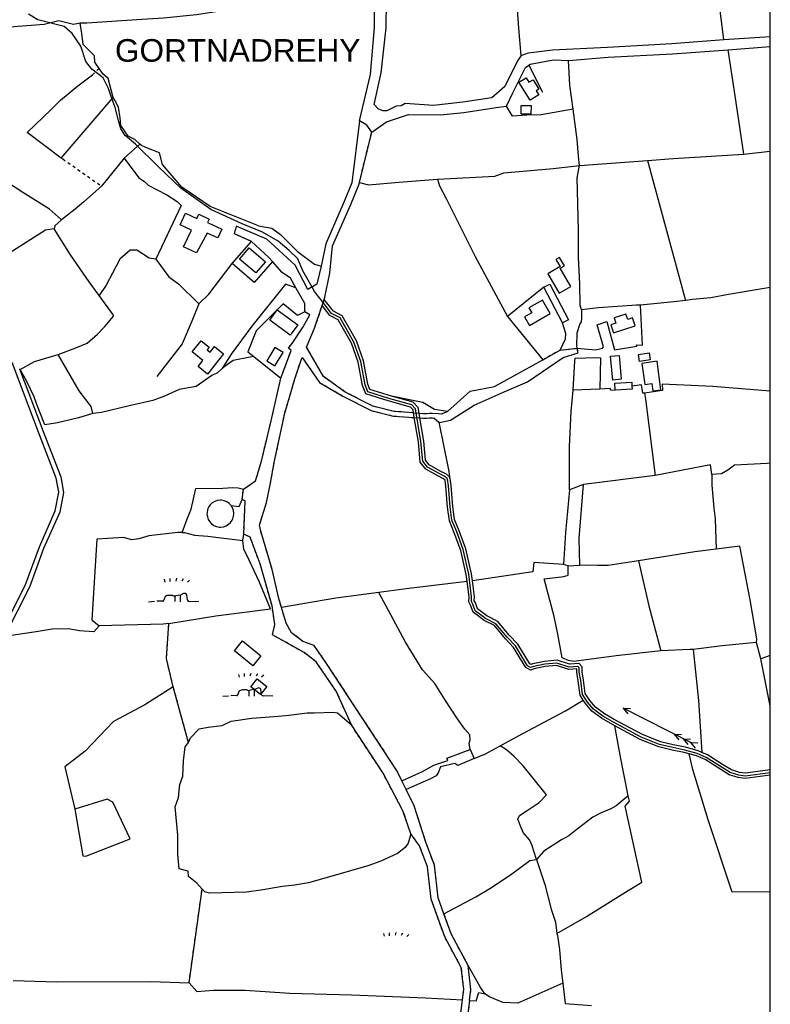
# Model space of a CAD drawing. Extents: x 119999 to 6050531, y -19778 to 3735158.
# Tile 59 of 66: x 3621601 to 4120000, y 803234 to 1457028. Entities that reach past the tile are written whole.
import ezdxf

# ---------------------------------------------------------------- set-up
doc = ezdxf.new("R2010")
doc.units = 0
doc.header["$LTSCALE"] = 20
doc.linetypes.add('PECK', pattern=[0.2, 0.1, -0.1])
for name, color, linetype in [('90 - SITE GENERALLY', 2, 'Continuous'), ('BLD_OTL_S', 1, 'Continuous'), ('GEN_LIN_D', 3, 'Continuous'), ('GEN_PCK_D', 3, 'PECK'), ('LAND_SYMB', 6, 'Continuous'), ('LEGEND', 7, 'Continuous'), ('ROADS', 7, 'Continuous'), ('TOWNLAND', 7, 'Continuous'), ('WATER_FTR', 4, 'Continuous')]:
    doc.layers.add(name, color=color, linetype=linetype)
doc.styles.get("Standard").update_dxf_attribs({"font": 'arial.ttf', "height": 2})

# ---------------------------------------------------------------- blocks, each defined once
blk = doc.blocks.new('33', base_point=(135.493669, 309.153345))
for p, q in [((135.303093, 309.0949), (137.533998, 310.06066)), ((161.059896, 309.0949), (135.303093, 309.0949)), ((135.303093, 309.0949), (137.533998, 308.12914)), ((154.338261, 309.0949), (156.569166, 310.06066)), ((154.338261, 309.0949), (156.569166, 308.12914)), ((157.725323, 309.0949), (159.956226, 310.06066)), ((157.725323, 309.0949), (159.956226, 308.12914)), ((160.456823, 309.0949), (162.687728, 310.06066)), ((160.456823, 309.0949), (162.687728, 308.12914))]:
    blk.add_line(p, q)
blk = doc.blocks.new('27', base_point=(148.352383, 311.221979))
for p, q in [((144.718675, 312.424787), (144.918538, 311.52541)), ((146.584048, 312.69127), (146.584048, 311.691962)), ((148.815833, 312.75789), (148.51604, 311.858512)), ((150.980998, 312.591337), (150.581275, 311.791892)), ((153.112853, 312.158305), (152.413338, 311.45879))]:
    blk.add_line(p, q)
blk = doc.blocks.new('18', base_point=(149.823604, 306.757323))
for p, q in [((146.347136, 308.425416), (145.99029, 307.41548)), ((148.996617, 308.99583), (147.483809, 308.977919)), ((151.504186, 309.112944), (150.029956, 308.875961)), ((152.588503, 309.622735), (151.504186, 309.112944)), ((153.825754, 307.385168), (153.654909, 309.232814)), ((145.581087, 307.117872), (143.701788, 307.040715)), ((157.628441, 306.907067), (154.420957, 306.980091))]:
    blk.add_line(p, q)
for points in [[(149.795002, 306.957816), (149.750465, 308.830198)], [(151.531299, 306.875134), (151.568881, 309.197758)], [(142.887517, 306.949779), (140.955863, 306.772041)]]:
    blk.add_lwpolyline(points)
for centre, radius, start, end in [((144.892203, 307.803472), 1.164617, 329.058742, 340.539878), ((147.625971, 307.239947), 1.743776, 94.676255, 137.169751), ((149.663992, 310.235052), 1.407501, 241.695618, 285.070649), ((152.893817, 308.804515), 0.873327, 29.368325, 110.462781), ((154.436028, 307.642057), 0.662138, 202.828242, 268.695785), ((145.690219, 307.325089), 0.234198, 242.226335, 329.058742)]:
    blk.add_arc(centre, radius, start, end)
blk = doc.blocks.new('1586')
at = {"layer": 'BLD_OTL_S'}
blk.add_line((123862.08, 307948.82), (123849.71, 307972.46), dxfattribs=at)
for points in [[(123840.47, 308096.6), (123833.13, 308108.54), (123837.91, 308111.47), (123839.72, 308108.53), (123842.45, 308110.2), (123846.31, 308103.92), (123844.55, 308102.84), (123846.21, 308100.13), (123840.47, 308096.6)], [(123834.51, 308093.06), (123841.11, 308093.03), (123841.09, 308087.22), (123834.48, 308087.26), (123834.51, 308093.06)], [(123608.21, 308013.72), (123611.77, 308021.53), (123619.28, 308018.11), (123620.5, 308020.79), (123627.41, 308017.65), (123626.37, 308015.36), (123635.89, 308011.03), (123633.19, 308005.09), (123626.19, 308008.28), (123619.05, 307995.21), (123610.45, 307999.12), (123615.57, 308010.37), (123608.21, 308013.72)], [(123653.88, 307998.5), (123664.77, 307989.33), (123658.49, 307981.88), (123647.6, 307991.05), (123653.88, 307998.5)], [(123852.32, 307981.34), (123859.86, 307968.38), (123867.61, 307972.89), (123860.58, 307984.98), (123863.24, 307986.52), (123859.92, 307992.23), (123857.59, 307990.87), (123860.4, 307986.04), (123852.32, 307981.34)], [(123849.71, 307972.46), (123853.55, 307974.46), (123865.91, 307950.82), (123862.08, 307948.82)], [(123848.8, 307963.79), (123839.74, 307958.61), (123841.57, 307955.4), (123836.87, 307952.71), (123840.14, 307946.98), (123853.91, 307954.85), (123848.8, 307963.79)], [(123672.62, 307957.27), (123686.27, 307947.32), (123681.27, 307940.47), (123667.63, 307950.42), (123672.62, 307957.27)], [(123895.91, 307942.09), (123910.26, 307946.8), (123908.55, 307952.03), (123905.29, 307950.96), (123904.11, 307954.55), (123896.33, 307952), (123897.49, 307948.49), (123894.17, 307947.4), (123895.91, 307942.09)], [(123622.1, 307936.89), (123627.45, 307932.65), (123626.06, 307930.89), (123628.11, 307929.26), (123631.03, 307932.94), (123637.03, 307928.17), (123626.36, 307914.71), (123620.03, 307919.73), (123623.27, 307923.82), (123616.19, 307929.44), (123622.1, 307936.89)], [(123671.07, 307932.31), (123665.67, 307923.47), (123671.07, 307920.17), (123676.47, 307929.01), (123671.07, 307932.31)], [(123899.58, 307927.02), (123900.98, 307911.27), (123895.36, 307910.77), (123893.96, 307926.53), (123899.58, 307927.02)], [(123912.5, 307927.75), (123919.52, 307928.75), (123920.18, 307924.14), (123913.15, 307923.14), (123912.5, 307927.75)], [(123914.78, 307921.84), (123916.72, 307907.85), (123921.33, 307908.49), (123922, 307903.62), (123927.4, 307904.36), (123924.78, 307923.23), (123914.78, 307921.84)], [(123897.03, 307904.07), (123896.79, 307908.69), (123908, 307909.28), (123908.14, 307906.7)], [(123908.14, 307906.7), (123908.24, 307904.67), (123897.03, 307904.07)], [(123641.94, 307827.42), (123640.67, 307828.78), (123639.14, 307829.84), (123637.43, 307830.57), (123635.61, 307830.92), (123634.68, 307830.95), (123632.83, 307830.71), (123631.08, 307830.1), (123629.49, 307829.14), (123628.14, 307827.87), (123627.07, 307826.34), (123626.35, 307824.62), (123626, 307822.79), (123625.97, 307821.86), (123626.21, 307820.01), (123626.82, 307818.26), (123627.78, 307816.66), (123629.05, 307815.3), (123630.57, 307814.24), (123632.29, 307813.52), (123634.11, 307813.17), (123635.04, 307813.14), (123636.88, 307813.37), (123638.64, 307813.98), (123640.23, 307814.95), (123641.58, 307816.22), (123642.64, 307817.75), (123643.05, 307818.59), (123643.59, 307820.37), (123643.74, 307822.22), (123643.51, 307824.07), (123642.9, 307825.83), (123641.94, 307827.42)], [(123649.51, 307737.54), (123661.74, 307727.68), (123656.41, 307721.07), (123644.19, 307730.94), (123649.51, 307737.54)], [(123659.24, 307712.3), (123665.67, 307707.22), (123661.59, 307702.04), (123655.15, 307707.12), (123659.24, 307712.3)]]:
    blk.add_lwpolyline(points, dxfattribs=at)
at = {"layer": 'GEN_LIN_D'}
for p, q in [((123969.09, 308136.83), (123964.11, 308176.36)), ((123969.09, 308136.83), (124000, 308138.89)), ((123972.01, 308130.11), (124000, 308132.15)), ((123839.7, 308119.8), (123848.82, 308102.01)), ((123529.04, 308058.05), (123563.7, 308098.46)), ((123570.95, 308058.1), (123581.33, 308067.45)), ((123982.42, 308060.83), (124000, 308062.69)), ((123570.95, 308058.1), (123556.02, 308039.51)), ((123873.26, 308053.1), (123918.39, 308056.46)), ((123918.39, 308056.46), (123943.73, 307963.6)), ((123642.75, 307988.1), (123655.57, 308002.73)), ((123849.71, 307972.46), (123825.6, 307952.88)), ((123694.23, 307954.09), (123691.02, 307955.99)), ((123825.6, 307952.88), (123848.89, 307924.28)), ((123656.99, 307926.34), (123675.02, 307911.92)), ((123501.39, 307918.25), (123501.82, 307917.79)), ((123886.91, 307904.78), (123869.04, 307904.04)), ((123923.54, 307847.4), (123876.02, 307841.3)), ((123876.02, 307841.3), (123866.61, 307837.87)), ((123649.72, 307804.24), (123650.33, 307808.38)), ((123865.71, 307787.41), (123862.61, 307788.34)), ((123865.71, 307787.41), (123873.52, 307787.81)), ((123993.75, 307725.64), (123990.91, 307736.38)), ((124000, 307727.92), (123993.75, 307725.64)), ((124000, 307694.49), (123993.75, 307725.64)), ((123800.67, 307665.43), (123803.43, 307659.47))]:
    blk.add_line(p, q, dxfattribs=at)
for points in [[(123695.72, 307972.5), (123689.51, 307983.23), (123686.18, 307991.33), (123680.6, 307996.88), (123673.28, 308003), (123662.91, 308008.99), (123649.24, 308014.37), (123628.42, 308024.09), (123608.53, 308038.07), (123593.71, 308052.34), (123578.42, 308067.39), (123571.59, 308073.24), (123568.74, 308077.66), (123567.2, 308083.03), (123565.04, 308091.72), (123562.53, 308098.4), (123560.51, 308104.3), (123557.02, 308111.52), (123549.42, 308117.15), (123545.6, 308122.36), (123542.22, 308132.36), (123536.52, 308140.95), (123531.15, 308145.47), (123513.64, 308149.99), (123507.49, 308153.79)], [(123834.62, 308126.35), (123832.95, 308144.45), (123831.63, 308162.8), (123830.71, 308169.37)], [(123685.95, 308160.72), (123679.23, 308159.78), (123643.08, 308156.96), (123618.92, 308153.17), (123597.09, 308151.03), (123579.36, 308150.02), (123546.2, 308147.72), (123541.86, 308147.8)], [(123727.17, 308082.9), (123734.53, 308113.69), (123737.1, 308144.92), (123737.25, 308161.09)], [(123834.62, 308126.35), (123832.21, 308122.74), (123823.66, 308105.65), (123815.01, 308098.18), (123795.93, 308095.19), (123776.47, 308093.09), (123757.47, 308094.27), (123754.9, 308092.74), (123751.58, 308092.51), (123745.45, 308089.57), (123742.7, 308089.45), (123739.62, 308090.92), (123736.93, 308093.64), (123741.72, 308114.69), (123744.92, 308144.57), (123745.18, 308162.05)], [(123541.86, 308147.8), (123537.32, 308146.82), (123527.51, 308149.16), (123517.81, 308146.79), (123494.73, 308144.97), (123461.72, 308143.82)], [(123554.32, 308117.69), (123551.59, 308121.83), (123551.22, 308126.1), (123543.84, 308133.58), (123542.96, 308140.75), (123541.86, 308147.8)], [(123834.62, 308126.35), (123839.54, 308128.07), (123855.27, 308130.11), (123891.99, 308131.86), (123934.54, 308134.12), (123969.09, 308136.83)], [(123866.01, 308122.83), (123892.33, 308125.15), (123934.96, 308127.41), (123972.01, 308130.11)], [(123982.42, 308060.83), (123976.71, 308099.43), (123972.01, 308130.11)], [(123839.7, 308119.8), (123840.64, 308120.47), (123856.06, 308123.42), (123866.01, 308122.83)], [(123869.19, 308090.56), (123866.86, 308106.62), (123866.01, 308122.83)], [(123563.7, 308098.46), (123560.35, 308110.94), (123556.75, 308114), (123554.32, 308117.69)], [(123824.74, 308092.56), (123829.07, 308101.44), (123837.47, 308118.22), (123839.7, 308119.8)], [(123529.04, 308058.05), (123506.47, 308075.21), (123522.52, 308090.47), (123528.59, 308096.53), (123540.11, 308106.16), (123549.95, 308113.42)], [(123581.33, 308067.45), (123577.96, 308070.53), (123573.68, 308072.73), (123568.69, 308079.88), (123568.33, 308084.84), (123567.1, 308091.84), (123564.76, 308096.65), (123563.7, 308098.46)], [(123735.33, 308075.34), (123745.26, 308082.18), (123759.84, 308087.05), (123781.01, 308086.85), (123796.59, 308088.48), (123817.95, 308091.83), (123824.74, 308092.56)], [(123869.19, 308090.56), (123847.86, 308086.89), (123838.36, 308086.53), (123828.9, 308085.97), (123824.74, 308092.56)], [(123873.26, 308053.1), (123872.59, 308059.51), (123871.68, 308070.52), (123869.19, 308090.56)], [(123727.17, 308082.9), (123722.16, 308041.65), (123717.09, 308029.22), (123704.79, 308001.17), (123701.67, 307986.36)], [(123529.3, 308017.12), (123521.33, 308024.11), (123503.79, 308035.38), (123480.4, 308050.27), (123453.97, 308070.26)], [(123660.06, 308013.16), (123628.16, 308025.9), (123609.33, 308038.93), (123596.49, 308053.87), (123594.41, 308061.55), (123585.34, 308065.1), (123582.42, 308066.45), (123581.33, 308067.45)], [(123570.95, 308058.1), (123580.77, 308045.05), (123584.46, 308042.62), (123586.89, 308040.24), (123599.36, 308033.8), (123606.14, 308029.32), (123608.81, 308026.68), (123591.9, 307990.99)], [(123918.39, 308056.46), (123935.6, 308057.77), (123982.42, 308060.83)], [(123778.91, 308044.16), (123817.18, 308046.21), (123823, 308048.37), (123855.88, 308051.27), (123873.26, 308053.1)], [(123874.57, 307957.4), (123873.68, 307960.47), (123873.52, 307974.63), (123872.74, 307992.11), (123872.74, 308010.31), (123871.67, 308044.99), (123873.26, 308053.1)], [(123703.81, 307964.26), (123704.32, 307965.8), (123707.63, 307981.79), (123709.4, 307999.97), (123721.42, 308027.39), (123726.72, 308040.37), (123727.12, 308041.96)], [(123727.12, 308041.96), (123733.22, 308040.27), (123753.37, 308042.07), (123778.91, 308044.16)], [(123778.91, 308044.16), (123780.32, 308039.67), (123784.89, 308030.93), (123804.02, 307992.71), (123825.6, 307952.88)], [(123556.02, 308039.51), (123544.21, 308029.14), (123538.45, 308024.32), (123529.3, 308017.12)], [(123529.3, 308017.12), (123524.87, 308013.2), (123524.51, 308011.26)], [(123524.51, 308011.26), (123518.81, 308010.36), (123494.28, 307994.7), (123477.77, 307983.04)], [(123554.41, 307966.81), (123547.8, 307975.9), (123535.41, 307993.86), (123524.51, 308011.26)], [(123701.67, 307986.36), (123698.92, 307974.34), (123692.91, 307970.83), (123684.49, 307987.11), (123665.75, 308004.32), (123645.36, 308012.85), (123644.93, 308010.76)], [(123660.06, 308013.16), (123668.97, 308011.59), (123674.69, 308007.5), (123686, 307996.12), (123697.29, 307987.76), (123701.67, 307986.36)], [(123669.48, 307989.38), (123667.01, 307992.14), (123655.57, 308002.73)], [(123591.9, 307990.99), (123587.52, 307991.72), (123579.29, 307996.98), (123574.85, 307996.96), (123568.14, 307990.97), (123565.67, 307986.27), (123563.14, 307981.7), (123559.07, 307973.82), (123554.41, 307966.81)], [(123591.9, 307990.99), (123600.73, 307979.31), (123607.08, 307974.55), (123620.46, 307961.46)], [(123669.48, 307989.38), (123657.22, 307975.61), (123642.75, 307988.1)], [(123685.03, 307971.97), (123681.34, 307978.39), (123675.94, 307982.16), (123669.48, 307989.38)], [(123620.46, 307961.46), (123627.27, 307967.81), (123642.75, 307988.1)], [(123685.03, 307971.97), (123678.15, 307974.48), (123655.75, 307946.6), (123642.08, 307927.96), (123636.13, 307918.38)], [(123691.02, 307955.99), (123691, 307961.55), (123685.03, 307971.97)], [(123703.11, 307962.19), (123697.46, 307969.49), (123695.72, 307972.5)], [(124000, 307972.16), (123997.17, 307971.81), (123972.24, 307967.59), (123960.58, 307965.42), (123948.39, 307964.16), (123943.73, 307963.6)], [(123527.07, 307927.72), (123538.88, 307932.03), (123546.35, 307935.26), (123553.17, 307941.29), (123558.19, 307946.39), (123563.78, 307953.24), (123563.8, 307953.74), (123554.41, 307966.81)], [(123943.73, 307963.6), (123935.95, 307962.66), (123913.87, 307960.55)], [(123620.46, 307961.46), (123615.89, 307949.83), (123609.41, 307934.88), (123592.63, 307913.21)], [(123691.02, 307955.99), (123686.12, 307953.67), (123676.59, 307961.4), (123658.65, 307943.44), (123653.01, 307929.52), (123656.99, 307926.34)], [(124000, 307650.04), (123983.4, 307647.71), (123979.14, 307648.39), (123973.4, 307650.15), (123967.97, 307653.41), (123957.39, 307660.17), (123951.43, 307662.7), (123943.19, 307665.07), (123935.17, 307666.67), (123926.41, 307668.8), (123914.23, 307673.61), (123895.45, 307683.75), (123888.78, 307687.57), (123882.66, 307692.12), (123878.56, 307696.85), (123875.24, 307702.04), (123874.1, 307711.19), (123873.07, 307716.79), (123873.19, 307719.57), (123872.22, 307720.62), (123866.39, 307720.11), (123858.16, 307722.73), (123850.3, 307722.05), (123842.9, 307720.59), (123840.86, 307719.92), (123838.88, 307721.01), (123830.84, 307734.24), (123825.27, 307740.03), (123817.81, 307748.94), (123810.88, 307752.52), (123804.02, 307757.61), (123802.43, 307761.97), (123801.5, 307763.78), (123801.62, 307766.81), (123799.73, 307781.81), (123796.11, 307798.14), (123791.81, 307809.95), (123788.59, 307817.66), (123787.45, 307826.56), (123786.26, 307840.51), (123785.69, 307844.84), (123785.46, 307845.35), (123783.99, 307846.68), (123780.03, 307848.61), (123772.38, 307852.98), (123769.26, 307856.9), (123768.03, 307869.85), (123764.4, 307891.74), (123761.98, 307894.37), (123746.74, 307898.55), (123732.77, 307902.92), (123730.94, 307907.55), (123728.06, 307923.09), (123723.54, 307935.92), (123714.36, 307951.98), (123708.67, 307955), (123703.11, 307962.19)], [(123874.57, 307957.4), (123874.62, 307952.12), (123874.47, 307949.38), (123873.45, 307948.01), (123871.43, 307941.85), (123871.29, 307933.48), (123871.44, 307931.88)], [(123871.44, 307931.88), (123883.95, 307930.8), (123888.56, 307932.02), (123889.24, 307932.71), (123885.01, 307947.35), (123891.55, 307949.63), (123896.59, 307930.86), (123911.27, 307933.15), (123911.1, 307934.18), (123915.2, 307934.02), (123913.87, 307960.55)], [(123913.87, 307960.55), (123911.11, 307960.47), (123886.01, 307958.65), (123874.57, 307957.4)], [(123860.38, 307930.7), (123864.05, 307938.03), (123864.2, 307941.62), (123862.08, 307948.82)], [(123501.82, 307917.79), (123511.36, 307922.96), (123527.07, 307927.72)], [(123550.2, 307888.58), (123549.13, 307893.18), (123541.2, 307903.52), (123527.07, 307927.72)], [(123656.99, 307926.34), (123654.68, 307925.85), (123643.25, 307923.74), (123637.12, 307919.27), (123636.13, 307918.38)], [(123779.97, 307882.86), (123780.44, 307882.47), (123787.59, 307884.19), (123803.27, 307893.97), (123823.25, 307902.92), (123838.7, 307909.61), (123862.37, 307925.8), (123872.36, 307928.92), (123871.94, 307930.27)], [(123785.57, 307889.85), (123800.78, 307903.36), (123816.86, 307906.36), (123848.89, 307924.28)], [(123869.04, 307904.04), (123870.19, 307923.29), (123870.52, 307925.17), (123884.07, 307925.8), (123887.32, 307925.47), (123886.91, 307904.78)], [(123550.2, 307888.58), (123540.75, 307885.68), (123526.75, 307882.37), (123518.39, 307880.97), (123513.04, 307894.44), (123511.24, 307899.57), (123506.3, 307909.78), (123501.82, 307917.79)], [(123636.13, 307918.38), (123632.98, 307915.56), (123629.11, 307913.77), (123618.75, 307906.42), (123607.46, 307904.44), (123597.74, 307899.96), (123589.9, 307897.19), (123574.37, 307893.7), (123555.94, 307889.17), (123550.2, 307888.58)], [(123897.03, 307904.07), (123894.17, 307903.8), (123893.74, 307905.07), (123886.91, 307904.78)], [(123916.46, 307901.99), (123915.39, 307901.99), (123914.4, 307907.48), (123908.14, 307906.7)], [(124000, 307903.39), (123961.73, 307906.41), (123928.24, 307908.06), (123928.39, 307903.71), (123916.46, 307901.99)], [(123785.57, 307889.85), (123776.96, 307891.15), (123769.25, 307895.73), (123748.37, 307899.99)], [(123866.61, 307837.87), (123866.68, 307866.41), (123867.77, 307889.88), (123869.04, 307904.04)], [(123916.46, 307901.99), (123917.06, 307897.98), (123923.54, 307847.4)], [(123779.97, 307882.86), (123786.6, 307850.11), (123786.89, 307846.51)], [(123961.22, 307848.1), (123960.22, 307854.46), (123923.54, 307847.4)], [(124000, 307855.6), (123997.91, 307855.39), (123976.14, 307854.3), (123971.9, 307850.81), (123967.63, 307848.39), (123961.22, 307848.1)], [(123961.22, 307848.1), (123961.15, 307841), (123962.43, 307825.57), (123963.48, 307818.57), (123964.02, 307798.56)], [(123609.42, 307809.5), (123613.21, 307819.74), (123615.47, 307824.96), (123618.45, 307838.72), (123636.49, 307838.92), (123643.16, 307839.4), (123646.59, 307839.13), (123650.12, 307838.2)], [(123873.52, 307787.81), (123873, 307805.53), (123876.02, 307841.3)], [(123866.61, 307837.87), (123864.05, 307809.59), (123862.61, 307788.34)], [(123641.94, 307827.42), (123647.31, 307826.84), (123649.38, 307831.35)], [(123609.42, 307809.5), (123606.53, 307809.49), (123587.41, 307807.35), (123580.76, 307805.27), (123575.98, 307804.73), (123570.5, 307806.24), (123552.74, 307805.14), (123549.46, 307751.43), (123554.48, 307747.61)], [(123609.42, 307809.5), (123610.98, 307809.51), (123617.65, 307807.83), (123626.53, 307807.02), (123649.72, 307804.24)], [(123600.65, 307749.19), (123631.91, 307754.21), (123668.1, 307758.82), (123660.5, 307777.07), (123653.94, 307791.22), (123650.32, 307798.38), (123649.72, 307804.24)], [(123990.91, 307736.38), (123990.97, 307738.84), (123986.55, 307764.87), (123979.77, 307800.5), (123964.02, 307798.56)], [(123964.02, 307798.56), (123949.93, 307796.71), (123912.53, 307790.75)], [(123862.61, 307788.34), (123842.89, 307789.56), (123842.25, 307783.31), (123802.18, 307777.48)], [(123927.29, 307731), (123897.67, 307727.61), (123869.6, 307723.88), (123866, 307724.55), (123861.88, 307726.25), (123858.96, 307741.91), (123856.42, 307753.64), (123849.89, 307778.69), (123862.83, 307780.37), (123865.74, 307781.24), (123865.71, 307787.41)], [(123912.53, 307790.75), (123892.42, 307787.71), (123885.23, 307787.5), (123873.52, 307787.81)], [(123912.53, 307790.75), (123919.4, 307760.86), (123927.29, 307731)], [(123798.7, 307777.05), (123759.9, 307772.39), (123740.05, 307769.7)], [(123740.05, 307769.7), (123711.46, 307765.83), (123675.42, 307759.79)], [(123800.67, 307665.43), (123799.97, 307669.53), (123800.81, 307671.92), (123800.46, 307675.17), (123797.19, 307679.02), (123792.21, 307685.89), (123783.85, 307698.54), (123777.22, 307709.18), (123768.99, 307718.42), (123757.8, 307736.65), (123740.05, 307769.7)], [(123554.48, 307747.61), (123550.88, 307743.47), (123541.29, 307744.23), (123533.88, 307745.65), (123523.24, 307745.33), (123512.63, 307743.58), (123493.12, 307740.63), (123492.39, 307740.75), (123491.89, 307741.26)], [(123600.65, 307749.19), (123596.91, 307748.58), (123554.48, 307747.61)], [(123990.91, 307736.38), (123968.11, 307734.26), (123948.77, 307731.82)], [(123948.77, 307731.82), (123946.54, 307731.9), (123927.29, 307731)], [(123948.77, 307731.82), (123952.41, 307698.05), (123954.54, 307663.43)], [(123603.54, 307707.14), (123584.7, 307695.15), (123563.99, 307683.92), (123545.03, 307664.3), (123531.52, 307654.01), (123538.27, 307625.81)], [(123820.73, 307667.9), (123835.65, 307676.02), (123864.11, 307691.18), (123875.83, 307698.12)], [(123613.66, 307670.13), (123615.06, 307673.25), (123620.85, 307679.09), (123626.65, 307680.31), (123636.04, 307681.38), (123642.01, 307684.14), (123655.83, 307686.25), (123673.43, 307687.53), (123680.3, 307688.22), (123692.5, 307689.73), (123697.05, 307689.79), (123709.8, 307690.26), (123712.71, 307689.76), (123721.84, 307681.78)], [(123905.66, 307634.74), (123900.28, 307661.61), (123896.83, 307681.17)], [(123622.71, 307572.78), (123619.22, 307576.6), (123613.66, 307581.07), (123613.44, 307584.66), (123607.56, 307586.3), (123606.58, 307595.78), (123606.69, 307608.65), (123604.86, 307627.25), (123607.05, 307633.58), (123608, 307642.2), (123609.89, 307647.77), (123610.29, 307658.01), (123611.38, 307667.17), (123613.66, 307670.13)], [(123755.39, 307644.69), (123768.97, 307650.87), (123776.63, 307655.07), (123785.84, 307658.02), (123785.15, 307659.72), (123800.67, 307665.43)], [(123803.43, 307659.47), (123810.94, 307662.58), (123820.73, 307667.9)], [(123844.86, 307592.34), (123841.73, 307602.07), (123840.1, 307605.43), (123836.01, 307610.4), (123834.39, 307614.01), (123832.32, 307619.11), (123833.51, 307621.68), (123838.62, 307624.95), (123846.45, 307630.28), (123851.46, 307635.29), (123841.42, 307647.68), (123835.92, 307654.66), (123829.91, 307660.78), (123824.76, 307665.2), (123820.73, 307667.9)], [(124000, 307570.92), (123974.62, 307570.72), (123958.68, 307618.66), (123948.46, 307652.2), (123946.17, 307662.53)], [(124000, 307648.42), (123983.39, 307646.08), (123978.77, 307646.82), (123972.74, 307648.66), (123967.13, 307652.04), (123956.64, 307658.74), (123950.89, 307661.18), (123946.17, 307662.53)], [(124000, 307651.95), (123983.42, 307649.62), (123979.56, 307650.24), (123974.17, 307651.89), (123968.97, 307655.02), (123958.27, 307661.85), (123954.54, 307663.43)], [(123803.43, 307659.47), (123792.52, 307654.8), (123790.64, 307656.16), (123780.91, 307653.89), (123779.56, 307649.96), (123778.2, 307647.9), (123774.28, 307646), (123758.27, 307638.78)], [(123538.27, 307625.81), (123543.45, 307594.86), (123545.46, 307594.63), (123575.01, 307606.18), (123563.39, 307630.43), (123559.68, 307632.35), (123538.27, 307625.81)], [(123905.66, 307634.74), (123897.66, 307628.03), (123894.09, 307625.97), (123887.61, 307623.41), (123882.15, 307620.45), (123871.77, 307612.54), (123866.15, 307608.07), (123861.38, 307605.49), (123849.62, 307597.91), (123844.86, 307592.34)], [(123858.29, 307543.19), (123877.88, 307554.56), (123902.75, 307570.05), (123914.74, 307577.27), (123903.72, 307627.79), (123906.4, 307631.06), (123905.66, 307634.74)], [(123761.33, 307609.43), (123759.58, 307603.19), (123757.55, 307600.28), (123752.44, 307596.33), (123741.36, 307591.32), (123732.66, 307588.2), (123709.8, 307581.44), (123693.42, 307576.92), (123684.03, 307575.34), (123676.04, 307574.39), (123661.78, 307571.95), (123652.1, 307570.75), (123627.61, 307570.05), (123624.56, 307570.93), (123622.71, 307572.78)], [(123783.31, 307556.21), (123804.55, 307567.56), (123813.74, 307573.24), (123827.54, 307582.19), (123840.31, 307591.64), (123844.86, 307592.34)], [(123844.86, 307592.34), (123850.23, 307575.68), (123854.59, 307559.32), (123857.27, 307550.86), (123858.29, 307543.19)], [(123858.29, 307543.19), (123858.65, 307541.84), (123860.06, 307532.62), (123861.15, 307518.96), (123862.21, 307510.25)], [(123810.54, 307503.27), (123807.39, 307507.77), (123799.43, 307521.93)], [(123497.37, 307512), (123526.26, 307511.24), (123588.69, 307511.37), (123614.07, 307510.58)], [(123614.07, 307510.58), (123619.29, 307504.72), (123630.19, 307505.52), (123651.42, 307505.64), (123680.91, 307503.65), (123721.95, 307502.44), (123771, 307500.62), (123795.63, 307499.11)], [(123862.21, 307510.25), (123832.38, 307496.96), (123822.47, 307497.42), (123813.57, 307501.14), (123810.54, 307503.27)], [(123862.21, 307510.25), (123863.9, 307496.66), (123881.2, 307495.51)], [(123800.3, 307498.82), (123804.66, 307498.55), (123806.52, 307504.03), (123810.54, 307503.27)]]:
    blk.add_lwpolyline(points, dxfattribs=at)
at = {"layer": 'GEN_PCK_D'}
for p, q in [((123549.95, 308113.42), (123554.32, 308117.69)), ((123727.12, 308041.96), (123735.33, 308075.34)), ((123848.89, 307924.28), (123860.38, 307930.7)), ((123860.38, 307930.7), (123871.44, 307931.88)), ((123871.44, 307931.88), (123871.94, 307930.27)), ((123763.09, 307889), (123766.75, 307888.75)), ((123763.62, 307885.86), (123767.28, 307885.61)), ((123649.38, 307831.35), (123650.12, 307838.2)), ((123613.66, 307670.13), (123603.54, 307707.14)), ((123758.27, 307638.78), (123755.39, 307644.69)), ((123614.07, 307510.58), (123622.71, 307572.78))]:
    blk.add_line(p, q, dxfattribs=at)
for points in [[(123529.04, 308058.05), (123530.24, 308057.53), (123556.02, 308039.51)], [(123655.57, 308002.73), (123644.31, 308007.74), (123644.93, 308010.76)], [(123763.09, 307889), (123750.27, 307889.86), (123736.12, 307893.36), (123717.71, 307902.8), (123703.37, 307913), (123692.1, 307932.67), (123697.39, 307945.11), (123702.44, 307960.2)], [(123675.02, 307911.92), (123681.75, 307930.3), (123680.07, 307931.83), (123683, 307935.73), (123689.85, 307946.18), (123694.23, 307954.09)], [(123675.42, 307759.79), (123673.69, 307765.6), (123669.2, 307785), (123661.67, 307810.34), (123660.83, 307814.43), (123665.5, 307829.4), (123668.05, 307842.18), (123670.65, 307855.98), (123677.59, 307888.8), (123684.35, 307911.53), (123688.42, 307924), (123689.14, 307925.71), (123700.68, 307909.07), (123716.23, 307900.08), (123735.03, 307890.44), (123749.79, 307886.79), (123763.62, 307885.86)], [(123650.12, 307838.2), (123658.27, 307843.78), (123658.57, 307845.11), (123662.1, 307856.84), (123668.53, 307883.62), (123675.02, 307911.92)], [(123766.75, 307888.75), (123769.75, 307888.55), (123777.59, 307888.8), (123781.69, 307888.23), (123785.57, 307889.85)], [(123767.28, 307885.61), (123769.7, 307885.45), (123776.53, 307885.67), (123779.97, 307882.86)], [(123650.33, 307808.38), (123651.3, 307830.48), (123649.38, 307831.35)], [(123721.84, 307681.78), (123711.8, 307704.09), (123698.47, 307723.61), (123690.44, 307729.73), (123669.44, 307741.54), (123671.04, 307748.35), (123669.19, 307760.73), (123661.26, 307788.62), (123654.56, 307806.44), (123650.33, 307808.38)], [(123755.39, 307644.69), (123752.29, 307651.07), (123705.32, 307722.62), (123697.11, 307734.52), (123689.58, 307737.16), (123682.09, 307743), (123678.56, 307749.22), (123675.42, 307759.79)], [(123603.54, 307707.14), (123599.05, 307725.76), (123600.65, 307749.19)], [(123761.33, 307609.43), (123756.1, 307624.78), (123742.88, 307649.7), (123721.84, 307681.78)], [(123783.31, 307556.21), (123779.37, 307567.03), (123776.99, 307588.64), (123771.5, 307603.19), (123763.46, 307628.11), (123758.27, 307638.78)], [(123795.63, 307499.11), (123796.51, 307506.13), (123794.84, 307520.61), (123783.82, 307541.05), (123774.76, 307565.95), (123772.38, 307587.54), (123767.14, 307601.41), (123761.33, 307609.43)], [(123799.43, 307521.93), (123788.12, 307542.98), (123783.31, 307556.21)], [(123800.3, 307498.82), (123801.25, 307506.11), (123799.43, 307521.93)], [(123795.72, 307401.53), (123791.73, 307404.2), (123786.96, 307417.04), (123788.04, 307448.85), (123793.47, 307481.74), (123795.63, 307499.11)], [(123800.3, 307498.82), (123796.12, 307466.71), (123799.08, 307459.01), (123828.23, 307454.07), (123848.27, 307454.2), (123860.58, 307456.28), (123876.95, 307462.64), (123886.6, 307464.57)]]:
    blk.add_lwpolyline(points, dxfattribs=at)
at = {"layer": 'LAND_SYMB'}
for p, q in [((123613.66, 307670.13), (123603.54, 307707.14)), ((123614.07, 307510.58), (123622.71, 307572.78))]:
    blk.add_line(p, q, dxfattribs=at)
for points in [[(123554.48, 307747.61), (123550.88, 307743.47), (123541.29, 307744.23), (123533.88, 307745.65), (123523.24, 307745.33), (123512.63, 307743.58), (123493.12, 307740.63), (123492.39, 307740.75), (123491.89, 307741.26)], [(123600.65, 307749.19), (123596.91, 307748.58), (123554.48, 307747.61)], [(123603.54, 307707.14), (123599.05, 307725.76), (123600.65, 307749.19)], [(123622.71, 307572.78), (123619.22, 307576.6), (123613.66, 307581.07), (123613.44, 307584.66), (123607.56, 307586.3), (123606.58, 307595.78), (123606.69, 307608.65), (123604.86, 307627.25), (123607.05, 307633.58), (123608, 307642.2), (123609.89, 307647.77), (123610.29, 307658.01), (123611.38, 307667.17), (123613.66, 307670.13)], [(123614.07, 307510.58), (123619.29, 307504.72), (123630.19, 307505.52), (123651.42, 307505.64), (123680.91, 307503.65), (123721.95, 307502.44), (123771, 307500.62), (123795.63, 307499.11)], [(123795.72, 307401.53), (123791.73, 307404.2), (123786.96, 307417.04), (123788.04, 307448.85), (123793.47, 307481.74), (123795.63, 307499.11)]]:
    blk.add_lwpolyline(points, dxfattribs=at)
at = {"layer": 'LEGEND'}
for p, q in [((124000, 308138.89), (124000, 308177.61)), ((124000, 308135.24), (124000, 308138.89)), ((124000, 308132.15), (124000, 308135.24)), ((124000, 308062.69), (124000, 308132.15)), ((124000, 307972.16), (124000, 308062.69)), ((124000, 307903.39), (124000, 307972.16)), ((124000, 307855.6), (124000, 307903.39)), ((124000, 307727.92), (124000, 307855.6)), ((124000, 307694.49), (124000, 307727.92)), ((124000, 307651.95), (124000, 307694.49)), ((124000, 307650.04), (124000, 307651.95)), ((124000, 307648.42), (124000, 307650.04)), ((124000, 307570.92), (124000, 307648.42)), ((124000, 307488.28), (124000, 307570.92))]:
    blk.add_line(p, q, dxfattribs=at)
at = {"layer": 'ROADS'}
for p, q in [((123969.09, 308136.83), (124000, 308138.89)), ((123972.01, 308130.11), (124000, 308132.15)), ((123732, 308079.95), (123727.17, 308082.9)), ((123732, 308079.95), (123727.17, 308082.9)), ((123727.12, 308041.96), (123735.33, 308075.34)), ((123735.33, 308075.34), (123732, 308079.95)), ((123735.33, 308075.34), (123732, 308079.95)), ((123703.11, 307962.19), (123703.81, 307964.26)), ((123702.44, 307960.2), (123703.11, 307962.19)), ((123694.23, 307954.09), (123691.02, 307955.99)), ((123848.89, 307924.28), (123860.38, 307930.7)), ((123860.38, 307930.7), (123871.44, 307931.88)), ((123871.44, 307931.88), (123871.94, 307930.27)), ((123763.09, 307889), (123766.75, 307888.75)), ((123763.62, 307885.86), (123767.28, 307885.61)), ((123649.38, 307831.35), (123650.12, 307838.2)), ((123758.27, 307638.78), (123755.39, 307644.69))]:
    blk.add_line(p, q, dxfattribs=at)
for points in [[(123727.17, 308082.9), (123734.53, 308113.69), (123737.1, 308144.92), (123737.25, 308161.09)], [(123834.62, 308126.35), (123832.21, 308122.74), (123823.66, 308105.65), (123815.01, 308098.18), (123795.93, 308095.19), (123776.47, 308093.09), (123757.47, 308094.27), (123754.9, 308092.74), (123751.58, 308092.51), (123745.45, 308089.57), (123742.7, 308089.45), (123739.62, 308090.92), (123736.93, 308093.64), (123741.72, 308114.69), (123744.92, 308144.57), (123745.18, 308162.05)], [(123834.62, 308126.35), (123839.54, 308128.07), (123855.27, 308130.11), (123891.99, 308131.86), (123934.54, 308134.12), (123969.09, 308136.83)], [(123866.01, 308122.83), (123892.33, 308125.15), (123934.96, 308127.41), (123972.01, 308130.11)], [(123839.7, 308119.8), (123840.64, 308120.47), (123856.06, 308123.42), (123866.01, 308122.83)], [(123824.74, 308092.56), (123829.07, 308101.44), (123837.47, 308118.22), (123839.7, 308119.8)], [(123735.33, 308075.34), (123745.26, 308082.18), (123759.84, 308087.05), (123781.01, 308086.85), (123796.59, 308088.48), (123817.95, 308091.83), (123824.74, 308092.56)], [(123727.17, 308082.9), (123722.16, 308041.65), (123717.09, 308029.22), (123704.79, 308001.17), (123701.67, 307986.36)], [(123703.81, 307964.26), (123704.32, 307965.8), (123707.63, 307981.79), (123709.4, 307999.97), (123721.42, 308027.39), (123726.72, 308040.37), (123727.12, 308041.96)], [(123655.57, 308002.73), (123644.31, 308007.74), (123644.93, 308010.76)], [(123701.67, 307986.36), (123698.92, 307974.34), (123692.91, 307970.83), (123684.49, 307987.11), (123665.75, 308004.32), (123645.36, 308012.85), (123644.93, 308010.76)], [(123669.48, 307989.38), (123667.01, 307992.14), (123655.57, 308002.73)], [(123685.03, 307971.97), (123681.34, 307978.39), (123675.94, 307982.16), (123669.48, 307989.38)], [(123691.02, 307955.99), (123691, 307961.55), (123685.03, 307971.97)], [(123763.09, 307889), (123750.27, 307889.86), (123736.12, 307893.36), (123717.71, 307902.8), (123703.37, 307913), (123692.1, 307932.67), (123697.39, 307945.11), (123702.44, 307960.2)], [(123675.02, 307911.92), (123681.75, 307930.3), (123680.07, 307931.83), (123683, 307935.73), (123689.85, 307946.18), (123694.23, 307954.09)], [(123675.42, 307759.79), (123673.69, 307765.6), (123669.2, 307785), (123661.67, 307810.34), (123660.83, 307814.43), (123665.5, 307829.4), (123668.05, 307842.18), (123670.65, 307855.98), (123677.59, 307888.8), (123684.35, 307911.53), (123688.42, 307924), (123689.14, 307925.71), (123700.68, 307909.07), (123716.23, 307900.08), (123735.03, 307890.44), (123749.79, 307886.79), (123763.62, 307885.86)], [(123779.97, 307882.86), (123780.44, 307882.47), (123787.59, 307884.19), (123803.27, 307893.97), (123823.25, 307902.92), (123838.7, 307909.61), (123862.37, 307925.8), (123872.36, 307928.92), (123871.94, 307930.27)], [(123785.57, 307889.85), (123800.78, 307903.36), (123816.86, 307906.36), (123848.89, 307924.28)], [(123650.12, 307838.2), (123658.27, 307843.78), (123658.57, 307845.11), (123662.1, 307856.84), (123668.53, 307883.62), (123675.02, 307911.92)], [(123766.75, 307888.75), (123769.75, 307888.55), (123777.59, 307888.8), (123781.69, 307888.23), (123785.57, 307889.85)], [(123767.28, 307885.61), (123769.7, 307885.45), (123776.53, 307885.67), (123779.97, 307882.86)], [(123650.33, 307808.38), (123651.3, 307830.48), (123649.38, 307831.35)], [(123721.84, 307681.78), (123711.8, 307704.09), (123698.47, 307723.61), (123690.44, 307729.73), (123669.44, 307741.54), (123671.04, 307748.35), (123669.19, 307760.73), (123661.26, 307788.62), (123654.56, 307806.44), (123650.33, 307808.38)], [(123755.39, 307644.69), (123752.29, 307651.07), (123705.32, 307722.62), (123697.11, 307734.52), (123689.58, 307737.16), (123682.09, 307743), (123678.56, 307749.22), (123675.42, 307759.79)], [(123761.33, 307609.43), (123756.1, 307624.78), (123742.88, 307649.7), (123721.84, 307681.78)], [(123783.31, 307556.21), (123779.37, 307567.03), (123776.99, 307588.64), (123771.5, 307603.19), (123763.46, 307628.11), (123758.27, 307638.78)], [(123795.63, 307499.11), (123796.51, 307506.13), (123794.84, 307520.61), (123783.82, 307541.05), (123774.76, 307565.95), (123772.38, 307587.54), (123767.14, 307601.41), (123761.33, 307609.43)], [(123799.43, 307521.93), (123788.12, 307542.98), (123783.31, 307556.21)], [(123800.3, 307498.82), (123801.25, 307506.11), (123799.43, 307521.93)], [(123795.72, 307401.53), (123791.73, 307404.2), (123786.96, 307417.04), (123788.04, 307448.85), (123793.47, 307481.74), (123795.63, 307499.11)], [(123800.3, 307498.82), (123796.12, 307466.71), (123799.08, 307459.01), (123828.23, 307454.07), (123848.27, 307454.2), (123860.58, 307456.28), (123876.95, 307462.64), (123886.6, 307464.57)]]:
    blk.add_lwpolyline(points, dxfattribs=at)
at = {"layer": 'WATER_FTR'}
for p, q in [((123703.11, 307962.19), (123703.81, 307964.26)), ((123702.44, 307960.2), (123703.11, 307962.19)), ((123763.62, 307885.86), (123763.09, 307889)), ((123767.28, 307885.61), (123766.75, 307888.75))]:
    blk.add_line(p, q, dxfattribs=at)
for points in [[(123695.72, 307972.5), (123689.51, 307983.23), (123686.18, 307991.33), (123680.6, 307996.88), (123673.28, 308003), (123662.91, 308008.99), (123649.24, 308014.37), (123628.42, 308024.09), (123608.53, 308038.07), (123593.71, 308052.34), (123578.42, 308067.39), (123571.59, 308073.24), (123568.74, 308077.66), (123567.2, 308083.03), (123565.04, 308091.72), (123562.53, 308098.4), (123560.51, 308104.3), (123557.02, 308111.52), (123549.42, 308117.15), (123545.6, 308122.36), (123542.22, 308132.36), (123536.52, 308140.95), (123531.15, 308145.47), (123513.64, 308149.99), (123507.49, 308153.79)], [(123748.37, 307899.99), (123734.14, 307904.41), (123732.7, 307908.06), (123729.82, 307923.56), (123725.2, 307936.69), (123715.68, 307953.34), (123709.87, 307956.42), (123703.81, 307964.26)], [(123763.09, 307889), (123762.77, 307890.94), (123761.04, 307892.82), (123746.25, 307896.87), (123731.46, 307901.5), (123729.26, 307907.07), (123726.37, 307922.64), (123721.95, 307935.19), (123713.09, 307950.68), (123707.52, 307953.64), (123702.44, 307960.2)], [(123489.64, 307743.57), (123505.23, 307774.43), (123514.65, 307800.08), (123525.25, 307823.9), (123527.53, 307836.19), (123525.91, 307845.61), (123514.73, 307874.4), (123496.54, 307922.45)], [(123501.39, 307918.25), (123517.58, 307875.49), (123528.86, 307846.43), (123530.63, 307836.17), (123528.18, 307822.99), (123517.47, 307798.93), (123508.03, 307773.22), (123491.89, 307741.26)], [(123766.75, 307888.75), (123766.11, 307892.57), (123762.97, 307895.98), (123748.37, 307899.99)], [(123798.7, 307777.05), (123798.14, 307781.55), (123794.48, 307797.54), (123790.18, 307809.31), (123786.89, 307817.21), (123785.71, 307826.37), (123784.53, 307840.33), (123784.02, 307844.3), (123783.01, 307845.22), (123779.22, 307847.07), (123771.23, 307851.63), (123767.57, 307856.22), (123766.3, 307869.62), (123763.62, 307885.86)], [(123786.89, 307846.51), (123785.03, 307848.2), (123780.88, 307850.22), (123773.59, 307854.39), (123771.02, 307857.61), (123769.84, 307870.08), (123767.28, 307885.61)], [(123802.18, 307777.48), (123801.59, 307782.11), (123797.82, 307798.76), (123793.5, 307810.61), (123790.37, 307818.14), (123789.26, 307826.75), (123788.07, 307840.71), (123787.46, 307845.34), (123786.89, 307846.51)], [(123875.83, 307698.12), (123873.68, 307701.48), (123872.51, 307710.95), (123871.46, 307716.68), (123871.55, 307718.95), (123866.21, 307718.48), (123857.98, 307721.1), (123850.52, 307720.45), (123843.31, 307719.03), (123840.69, 307718.17), (123837.72, 307719.81), (123829.56, 307733.25), (123824.07, 307738.96), (123816.78, 307747.66), (123810.03, 307751.15), (123802.67, 307756.6), (123800.95, 307761.33), (123799.87, 307763.42), (123800.01, 307766.74), (123798.7, 307777.05)], [(123954.54, 307663.43), (123952.06, 307664.48), (123943.63, 307666.9), (123935.58, 307668.51), (123926.99, 307670.61), (123915.03, 307675.33), (123896.37, 307685.4), (123889.82, 307689.15), (123883.95, 307693.52), (123880.07, 307697.98), (123877.06, 307702.7), (123875.97, 307711.48), (123874.97, 307716.93), (123875.11, 307720.27), (123872.98, 307722.59), (123866.6, 307722.02), (123858.37, 307724.64), (123850.03, 307723.92), (123842.42, 307722.42), (123841.05, 307721.97), (123840.23, 307722.42), (123832.35, 307735.4), (123826.68, 307741.3), (123819.01, 307750.45), (123811.88, 307754.13), (123805.6, 307758.79), (123804.17, 307762.73), (123803.41, 307764.2), (123803.52, 307766.89), (123802.18, 307777.48)], [(123896.83, 307681.17), (123887.9, 307686.22), (123881.55, 307690.94), (123877.26, 307695.88), (123875.83, 307698.12)], [(123946.17, 307662.53), (123942.81, 307663.5), (123934.82, 307665.09), (123925.92, 307667.26), (123913.55, 307672.15), (123896.83, 307681.17)], [(124000, 307648.42), (123983.39, 307646.08), (123978.77, 307646.82), (123972.74, 307648.66), (123967.13, 307652.04), (123956.64, 307658.74), (123950.89, 307661.18), (123946.17, 307662.53)], [(124000, 307651.95), (123983.42, 307649.62), (123979.56, 307650.24), (123974.17, 307651.89), (123968.97, 307655.02), (123958.27, 307661.85), (123954.54, 307663.43)]]:
    blk.add_lwpolyline(points, dxfattribs=at)
at = {"layer": 'LAND_SYMB', "xscale": 2, "yscale": 2}
for name, p, rotation in [('27', (123604.88, 307776.04), 0.0002939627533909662), ('18', (123604.94, 307763.28), 0.0002939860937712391), ('27', (123654.14, 307712.92), 0.000294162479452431), ('18', (123654.12, 307700.53), 0.0002941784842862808), ('27', (123750.48, 307540.79), 0.0002946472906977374)]:
    blk.add_blockref(name, p, dxfattribs=dict(at, rotation=rotation))
at = {"layer": 'WATER_FTR', "xscale": 2, "yscale": 2, "rotation": 333.0002982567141}
blk.add_blockref('33', (123902.65, 307692.89), dxfattribs=at)
at = {"layer": 'TOWNLAND', "linetype": 'Continuous', "insert": (123564.86, 308121.91), "char_height": 15, "width": 288, "attachment_point": 7, "rotation": 0.00029}
blk.add_mtext('{\\fArial|b0|i0|c0|p34;GORTNADREHY }', dxfattribs=at)

msp = doc.modelspace()

# ---------------------------------------------------------------- block references
at = {"layer": '90 - SITE GENERALLY', "xscale": 1000, "yscale": 1000, "zscale": 1000}
msp.add_blockref('1586', (-119880000.2, -306692999.7), dxfattribs=at)

doc.saveas('drawing.dxf')
